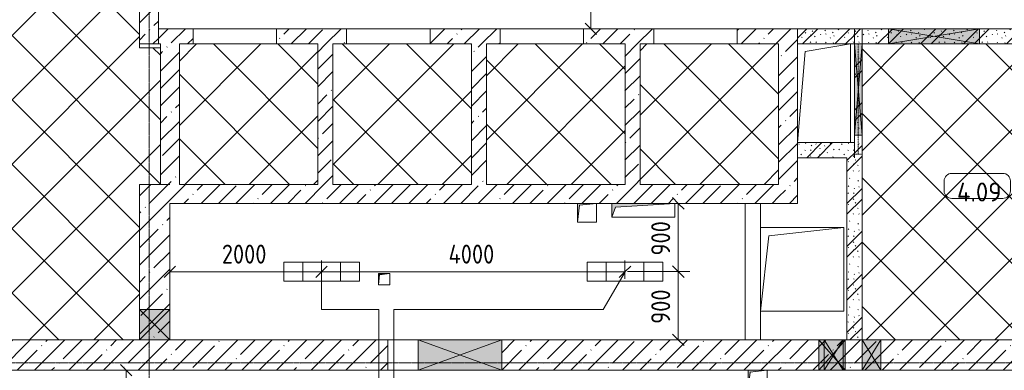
# Model space of a CAD drawing. Header units: millimetres. Extents: x -32229 to 170644, y -13689 to 125138.
# Tile 88 of 208: x -15170 to -2189, y 75350 to 79970. Entities that reach past the tile are written whole.
import ezdxf

# ---------------------------------------------------------------- set-up
doc = ezdxf.new("R2010")
doc.units = ezdxf.units.MM
doc.linetypes.add('3_ Штрих_ 1 х 1 мм', pattern=[2, 1, -1])
doc.linetypes.add('ADSK_Линия сетки', pattern=[25, 20, -2.5, 0, -2.5])
for name, color, linetype, lineweight in [('A-ANNO-DIMS', 7, 'Continuous', 9), ('A-ANNO-DIMS-200', 7, 'Continuous', 9), ('A-ANNO-NOTE', 7, 'Continuous', 18), ('A-AREA-IDEN', 7, 'Continuous', 9), ('A-DETL-GENF', 7, 'Continuous', 18), ('A-DOOR', 7, 'Continuous', 18), ('A-DOOR-OPNG', 7, 'Continuous', 18), ('A-FLOR', 7, 'Continuous', 18), ('A-GLAZ', 7, 'Continuous', 18), ('A-WALL', 7, 'Continuous', 18), ('A-WALL-PATT', 7, 'Continuous', 40), ('I-WALL', 7, 'Continuous', 18), ('M-EQPM', 7, 'Continuous', 18), ('S-BEAM', 7, 'Continuous', 18), ('S-GRID', 7, 'Continuous', 9)]:
    doc.layers.add(name, color=color, linetype=linetype, lineweight=lineweight)
doc.layers.add('A-DETL', color=7, linetype='Continuous', lineweight=9, true_color=0x00a600)
doc.styles.add('GOST Common_5', font='GOST_Common.ttf', dxfattribs={"height": 250})
doc.styles.add('GOST Common_6', font='GOST_Common.ttf', dxfattribs={"width": 0.9, "height": 250})
doc.dimstyles.new('ГОСТ_2_5_мм2_1', dxfattribs={"dimscale": 304.8, "dimtxt": 251.428749, "dimasz": 0.492126, "dimexe": 0.492126, "dimexo": 0.656168, "dimgap": 0.098425, "dimtad": 1, "dimdec": 0, "dimdsep": 46, "dimtxsty": 'GOST Common_6', "dimblk1": 'OBLIQUE', "dimblk2": 'OBLIQUE', "dimsah": 1, "dimcen": 0.09, "dimazin": 2, "dimtfac": 1, "dimtdec": 4, "dimtix": 1, "dimtmove": 0, "dimatfit": 3, "dimfxl": 1, "dimtvp": 1, "dimtolj": 1, "dimtzin": 0, "dimarcsym": 2})
pattern_1 = [(45, (0, 0), (-228.0985, 228.0985), []), (45, (228.1, 0), (-228.0985, 228.0985), [403.225, -80.645, 6.706, -73.939])]
pattern_2 = [(135, (300.56, 377.28), (-565.6854, 6e-14), [10, -790]), (135, (349.8, 474.73), (-565.6854, 6e-14), [10, -790]), (135, (423.93, 473.06), (-565.6854, 6e-14), [10, -790]), (135, (229.92, 447.9), (-565.6854, 6e-14), [10, -790]), (135, (155.08, 447.9), (-565.6854, 6e-14), [10, -790]), (135, (114.9, 369.03), (-565.6854, 6e-14), [10, -790]), (135, (132.43, 285.8), (-565.6854, 6e-14), [10, -790]), (135, (214.66, 322), (-565.6854, 6e-14), [10, -790]), (135, (198.16, 261.88), (-565.6854, 6e-14), [10, -790]), (135, (45.2, 272.9), (-565.6854, 6e-14), [10, -790]), (135, (42.32, 336.16), (-565.6854, 6e-14), [10, -790]), (135, (92.26, 192.24), (-565.6854, 6e-14), [10, -790]), (135, (7.07, 149.2), (-565.6854, 6e-14), [10, -790]), (135, (80.6, 95.1), (-565.6854, 6e-14), [10, -790]), (135, (79.53, 36.94), (-565.6854, 6e-14), [10, -790]), (135, (153.87, 74.56), (-565.6854, 6e-14), [10, -790]), (135, (228.35, 124.8), (-565.6854, 6e-14), [10, -790]), (135, (279.75, 180.4), (-565.6854, 6e-14), [10, -790]), (135, (282.9, 31.63), (-565.6854, 6e-14), [10, -790]), (135, (377.38, 53.45), (-565.6854, 6e-14), [10, -790]), (135, (352.28, 102.7), (-565.6854, 6e-14), [10, -790]), (135, (354.05, 0), (-565.6854, 6e-14), [10, -790]), (135, (553.23, 16.45), (-565.6854, 6e-14), [10, -790]), (135, (542.38, 63.45), (-565.6854, 6e-14), [10, -790]), (135, (536.58, 239.3), (-565.6854, 6e-14), [10, -790]), (135, (475.85, 203.9), (-565.6854, 6e-14), [10, -790]), (135, (475.85, 316.54), (-565.6854, 6e-14), [10, -790]), (135, (520.8, 408.7), (-565.6854, 6e-14), [10, -790]), (135, (551.1, 470.8), (-565.6854, 6e-14), [10, -790]), (135, (235.25, 537.93), (-565.6854, 6e-14), [10, -790]), (135, (407.25, 547.65), (-565.6854, 6e-14), [10, -790]), (135, (94.5, 558.6), (-565.6854, 6e-14), [10, -790]), (135, (46.4, 532.3), (-565.6854, 6e-14), [10, -790]), (135, (85.56, 465.04), (-565.6854, 6e-14), [10, -790]), (135, (355.53, 181.14), (-565.6854, 6e-14), [10, -790]), (135, (362.23, 243.6), (-565.6854, 6e-14), [10, -790]), (135, (413.45, 344.1), (-565.6854, 6e-14), [10, -790]), (135, (286.3, 273.25), (-565.6854, 6e-14), [10, -790]), (135, (423.02, 263.72), (-565.6854, 6e-14), [10, -790]), (135, (162.94, 190.2), (-565.6854, 6e-14), [10, -790]), (135, (470.25, 120.93), (-565.6854, 6e-14), [10, -790]), (135, (484.48, 9.78), (-565.6854, 6e-14), [10, -790]), (45, (0, 212.13), (-565.6854, 0), []), (45, (212.13, 0), (-565.6854, 0), []), (45, (353.55, 0), (-565.6854, 0), []), (45, (0, 353.55), (-565.6854, 0), [])]
pattern_3 = [(45, (0, 0), (-424.264, 424.264), []), (135, (0, 0), (-424.264, -424.264), [])]

# ---------------------------------------------------------------- blocks, each defined once
blk = doc.blocks.new('КР-Проем - Настраиваемый-4829916--01 ЭО')
at = {"layer": 'A-DOOR-OPNG', "color": 253, "lineweight": 13, "true_color": 0xaaaaaa}
blk.add_line((-550, -100), (550, -100), dxfattribs=at)
blk = doc.blocks.new('КР-Проем - Настраиваемый-2813970--01 ЭО')
at = {"layer": 'A-DOOR-OPNG', "color": 253, "lineweight": 13, "true_color": 0xaaaaaa}
for p, q in [((-750, 200), (-350, 200)), ((-350, 200), (750, 200)), ((-750, -200), (-350, -200)), ((-350, -200), (750, -200))]:
    blk.add_line(p, q, dxfattribs=at)
blk = doc.blocks.new('АР_Отверстие прямоугольное - ОВВ-3749114--01 ЭО')
at = {"layer": 'A-GLAZ', "lineweight": 13, "true_color": 0xf0f0f0}
blk.add_hatch(color=7, dxfattribs=at).paths.add_polyline_path([(675, 200), (-425, 200), (-425, -200), (675, -200)])
at = {"layer": 'A-GLAZ', "color": 253, "lineweight": 5, "true_color": 0xaaaaaa}
for p, q in [((675, 200), (-425, -200)), ((-425, 200), (675, -200))]:
    blk.add_line(p, q, dxfattribs=at)
at = {"layer": 'A-GLAZ', "color": 253, "lineweight": 13, "true_color": 0xaaaaaa}
for p, q in [((675, 200), (-425, 200)), ((-425, 200), (-425, -200)), ((-425, 200), (-425, -200)), ((675, -200), (675, 200)), ((675, 200), (675, -200)), ((-425, -200), (675, -200))]:
    blk.add_line(p, q, dxfattribs=at)
blk = doc.blocks.new('АР_Канал вертикальный прямоугольный - ОВ-6392402--01 ЭО')
at = {"layer": 'M-EQPM', "color": 253, "lineweight": 13, "true_color": 0xaaaaaa}
for p, q in [((350, 650), (-350, 650)), ((-350, 650), (-350, -650)), ((-350, -650), (-350, 650)), ((-350, 650), (350, 650)), ((-250, 550), (350, 650)), ((350, -650), (350, 650)), ((350, 650), (350, -650)), ((-350, -650), (-250, 550)), ((-350, -650), (350, -650)), ((350, -650), (-350, -650))]:
    blk.add_line(p, q, dxfattribs=at)
blk = doc.blocks.new('АР_Канал вертикальный прямоугольный - ОВ-6392405--01 ЭО')
at = {"layer": 'M-EQPM', "color": 253, "lineweight": 13, "true_color": 0xaaaaaa}
for p, q in [((550, 550), (-550, 550)), ((-550, 550), (-550, -550)), ((-550, -550), (-550, 550)), ((-550, 550), (550, 550)), ((-440, 440), (550, 550)), ((550, -550), (550, 550)), ((550, 550), (550, -550)), ((-550, -550), (-440, 440)), ((-550, -550), (550, -550)), ((550, -550), (-550, -550))]:
    blk.add_line(p, q, dxfattribs=at)
blk = doc.blocks.new('АР_Отверстие прямоугольное - ОВВ-3391161--01 ЭО')
at = {"layer": 'A-GLAZ', "lineweight": 13, "true_color": 0xf0f0f0}
blk.add_hatch(color=7, dxfattribs=at).paths.add_polyline_path([(-475, 100), (-475, -100), (725, -100), (725, 100), (511, 100)])
at = {"layer": 'A-GLAZ', "color": 253, "lineweight": 5, "true_color": 0xaaaaaa}
for p, q in [((725, 100), (-475, -100)), ((-475, 100), (725, -100))]:
    blk.add_line(p, q, dxfattribs=at)
at = {"layer": 'A-GLAZ', "color": 253, "lineweight": 13, "true_color": 0xaaaaaa}
for p, q in [((-475, 100), (-475, -100)), ((-475, 100), (-475, -100)), ((725, -100), (725, 100)), ((725, 100), (725, -100)), ((-475, -100), (725, -100))]:
    blk.add_line(p, q, dxfattribs=at)
blk = doc.blocks.new('АР_Отверстие прямоугольное - ОВВ-5728292--01 ЭО')
at = {"layer": 'A-GLAZ', "lineweight": 13, "true_color": 0xf0f0f0}
blk.add_hatch(color=7, dxfattribs=at).paths.add_polyline_path([(725, 50), (-475, 50), (-475, -50), (725, -50)])
at = {"layer": 'A-GLAZ', "color": 253, "lineweight": 5, "true_color": 0xaaaaaa}
for p, q in [((725, 50), (-475, -50)), ((-475, 50), (725, -50))]:
    blk.add_line(p, q, dxfattribs=at)
at = {"layer": 'A-GLAZ', "color": 253, "lineweight": 13, "true_color": 0xaaaaaa}
for p, q in [((-475, 50), (-475, -50)), ((-475, 50), (-475, -50)), ((725, -50), (725, 50)), ((725, 50), (725, -50)), ((-475, -50), (725, -50))]:
    blk.add_line(p, q, dxfattribs=at)
blk = doc.blocks.new('АР_Отверстие прямоугольное - ОВВ-4038765--01 ЭО')
at = {"layer": 'A-GLAZ', "lineweight": 13, "true_color": 0xf0f0f0}
blk.add_hatch(color=7, dxfattribs=at).paths.add_polyline_path([(270, -200), (300, -200), (300, 200), (-50, 200), (-50, -200), (20, -200)])
at = {"layer": 'A-GLAZ', "color": 253, "lineweight": 5, "true_color": 0xaaaaaa}
for p, q in [((-50, 200), (20, 120)), ((270, 166), (20, -120)), ((300, 200), (270, 166)), ((20, 120), (270, -166)), ((20, -120), (-50, -200)), ((270, -166), (300, -200))]:
    blk.add_line(p, q, dxfattribs=at)
at = {"layer": 'A-GLAZ', "color": 253, "lineweight": 13, "true_color": 0xaaaaaa}
for p, q in [((20, 200), (-50, 200)), ((-50, 200), (-50, -200)), ((-50, 200), (-50, -200)), ((270, 200), (20, 200)), ((300, 200), (270, 200)), ((300, -200), (300, 200)), ((300, 200), (300, -200)), ((-50, -200), (20, -200)), ((20, -200), (270, -200)), ((270, -200), (300, -200))]:
    blk.add_line(p, q, dxfattribs=at)
blk = doc.blocks.new('АР_Отверстие прямоугольное - ВК-4517369--01 ЭО')
at = {"layer": 'A-GLAZ', "lineweight": 13, "true_color": 0xf0f0f0}
blk.add_hatch(color=7, dxfattribs=at).paths.add_polyline_path([(250, -200), (250, 200), (0, 200), (0, -200)])
at = {"layer": 'A-GLAZ', "color": 253, "lineweight": 5, "true_color": 0xaaaaaa}
for p, q in [((250, 200), (0, -200)), ((0, 200), (250, -200))]:
    blk.add_line(p, q, dxfattribs=at)
at = {"layer": 'A-GLAZ', "color": 253, "lineweight": 13, "true_color": 0xaaaaaa}
for p, q in [((250, 200), (0, 200)), ((0, 200), (0, -200)), ((0, 200), (0, -200)), ((250, -200), (250, 200)), ((250, 200), (250, -200)), ((0, -200), (250, -200))]:
    blk.add_line(p, q, dxfattribs=at)
blk = doc.blocks.new('АР_Отверстие прямоугольное - ОВВ-4753735--01 ЭО')
at = {"layer": 'A-GLAZ', "lineweight": 13, "true_color": 0xf0f0f0}
blk.add_hatch(color=7, dxfattribs=at).paths.add_polyline_path([(250, -200), (250, 200), (0, 200), (0, -200)])
at = {"layer": 'A-GLAZ', "color": 253, "lineweight": 5, "true_color": 0xaaaaaa}
for p, q in [((250, 200), (0, -200)), ((0, 200), (250, -200))]:
    blk.add_line(p, q, dxfattribs=at)
at = {"layer": 'A-GLAZ', "color": 253, "lineweight": 13, "true_color": 0xaaaaaa}
for p, q in [((0, 200), (0, -200)), ((0, 200), (0, -200)), ((250, -200), (250, 200)), ((250, 200), (250, -200)), ((0, -200), (250, -200))]:
    blk.add_line(p, q, dxfattribs=at)
blk = doc.blocks.new('АР_Перемычка - 100_Уx1_75x5__Оп_0_125x80x5_-250-6145448--01 ЭО')
at = {"layer": 'S-BEAM', "color": 9, "linetype": '3_ Штрих_ 1 х 1 мм', "lineweight": 15, "true_color": 0xc4c4c4}
for p, q in [((-600, 50), (-600, -50)), ((850, 50), (850, -50)), ((-600, 0), (850, 0))]:
    blk.add_line(p, q, dxfattribs=at)
blk = doc.blocks.new('АР_Канал вертикальный прямоугольный - ВК-6260049--01 ЭО')
at = {"layer": 'M-EQPM', "lineweight": 13, "true_color": 0xe2e2e2}
blk.add_hatch(color=254, dxfattribs=at).paths.add_polyline_path([(-125, -125), (-100, 100), (125, 125), (-125, 125)])
at = {"layer": 'M-EQPM', "color": 253, "lineweight": 13, "true_color": 0xaaaaaa}
for p, q in [((125, 125), (-125, 125)), ((-125, 125), (-125, -125)), ((125, 125), (-125, 125)), ((-125, 125), (-125, -125)), ((-125, -125), (-125, 125)), ((-125, 125), (125, 125)), ((-125, -125), (-100, 100)), ((-125, -125), (-100, 100)), ((-100, 100), (125, 125)), ((-100, 100), (125, 125)), ((125, -125), (125, 125)), ((125, 125), (125, -125)), ((-125, -125), (125, -125)), ((125, -125), (-125, -125))]:
    blk.add_line(p, q, dxfattribs=at)
blk = doc.blocks.new('АР_Канал вертикальный прямоугольный - ОВО-6260181--01 ЭО')
at = {"layer": 'M-EQPM', "lineweight": 13, "true_color": 0xe2e2e2}
blk.add_hatch(color=254, dxfattribs=at).paths.add_polyline_path([(-415, -90), (-364.5, 39.5), (415, 90), (-415, 90)])
at = {"layer": 'M-EQPM', "color": 253, "lineweight": 13, "true_color": 0xaaaaaa}
for p, q in [((415, 90), (-415, 90)), ((-415, 90), (-415, -90)), ((415, 90), (-415, 90)), ((-415, 90), (-415, -90)), ((-415, -90), (-415, 90)), ((-415, 90), (415, 90)), ((-415, -90), (-364.5, 39.5)), ((-415, -90), (-364.5, 39.5)), ((-364.5, 39.5), (415, 90)), ((-364.5, 39.5), (415, 90)), ((415, -90), (415, 90)), ((415, 90), (415, -90)), ((-415, -90), (415, -90)), ((415, -90), (-415, -90))]:
    blk.add_line(p, q, dxfattribs=at)
blk = doc.blocks.new('АР_Канал вертикальный прямоугольный - ВК-6384572--01 ЭО')
at = {"layer": 'M-EQPM', "lineweight": 13, "true_color": 0xe2e2e2}
blk.add_hatch(color=254, dxfattribs=at).paths.add_polyline_path([(-75, -75), (-60, 60), (75, 75), (-75, 75)])
at = {"layer": 'M-EQPM', "color": 253, "lineweight": 13, "true_color": 0xaaaaaa}
for p, q in [((75, 75), (-75, 75)), ((-75, 75), (-75, -75)), ((75, 75), (-75, 75)), ((-75, 75), (-75, -75)), ((-75, -75), (-75, 75)), ((-75, 75), (75, 75)), ((-75, -75), (-60, 60)), ((-75, -75), (-60, 60)), ((-60, 60), (75, 75)), ((-60, 60), (75, 75)), ((75, -75), (75, 75)), ((75, 75), (75, -75)), ((-75, -75), (75, -75)), ((75, -75), (-75, -75))]:
    blk.add_line(p, q, dxfattribs=at)
blk = doc.blocks.new('АР_Отверстие прямоугольное - ВК-3917327--01 ЭО')
at = {"layer": 'A-GLAZ', "lineweight": 13, "true_color": 0xf0f0f0}
blk.add_hatch(color=7, dxfattribs=at).paths.add_polyline_path([(325, -142), (325, 200), (-75, 200), (-75, -200), (325, -200)])
at = {"layer": 'A-GLAZ', "color": 253, "lineweight": 5, "true_color": 0xaaaaaa}
for p, q in [((325, 200), (-75, -200)), ((-75, 200), (325, -200))]:
    blk.add_line(p, q, dxfattribs=at)
at = {"layer": 'A-GLAZ', "color": 253, "lineweight": 13, "true_color": 0xaaaaaa}
for p, q in [((325, 200), (-75, 200)), ((-75, 200), (-75, -200)), ((-75, 200), (-75, -200)), ((325, -200), (325, 200)), ((325, 200), (325, -200))]:
    blk.add_line(p, q, dxfattribs=at)
blk = doc.blocks.new('Наметкина 10_РД_АР_П_rvt-1--01 ЭО')
at = {"layer": 'A-WALL-PATT', "lineweight": 5, "true_color": 0xaaaaaa}
h = blk.add_hatch(dxfattribs=at)
h.set_pattern_fill('FP_1', color=253, style=0, pattern_type=2)
h.set_pattern_definition(pattern_1)
h.paths.add_polyline_path([(-13590, 79650), (-13340, 79650), (-13340, 82700), (-13590, 82700), (-13590, 80700)])
h = blk.add_hatch(dxfattribs=at)
h.set_pattern_fill('FP_1', color=253, style=0, pattern_type=2)
h.set_pattern_definition(pattern_1)
h.paths.add_polyline_path([(-6810, 79650), (-6810, 79850), (-7735, 79850), (-7735, 79650), (-6990, 79650)])
h.paths.add_polyline_path([(-5710, 79650), (-4915, 79650), (-4915, 79850), (-5710, 79850)])
h.paths.add_polyline_path([(-11785, 79650), (-10860, 79650), (-10860, 79850), (-11785, 79850)])
h.paths.add_polyline_path([(-12885, 79650), (-12885, 79850), (-13340, 79850), (-13340, 79650), (-13065, 79650)])
h.paths.add_polyline_path([(-9760, 79650), (-8835, 79650), (-8835, 79850), (-9760, 79850)])
h = blk.add_hatch(dxfattribs=at)
h.set_pattern_fill('FP_6', color=253, style=0, pattern_type=2)
h.set_pattern_definition(pattern_2)
h.paths.add_polyline_path([(-765, 79650), (-315, 79650), (-315, 79850), (-4065, 79850), (-4065, 79650), (-965, 79650)])
h.paths.add_polyline_path([(-4165, 79650), (-4165, 79850), (-4915, 79850), (-4915, 79650), (-4215, 79650)])
h = blk.add_hatch(dxfattribs=at)
h.set_pattern_fill('FP_6', color=253, style=0, pattern_type=2)
h.set_pattern_definition(pattern_2)
h.paths.add_polyline_path([(-4065, 78150), (-4065, 79850), (-4165, 79850), (-4165, 78150)])
h = blk.add_hatch(dxfattribs=at)
h.set_pattern_fill('FP_1', color=253, style=0, pattern_type=2)
h.set_pattern_definition(pattern_1)
h.paths.add_polyline_path([(-13190, 77800), (-13065, 77800), (-13065, 79650), (-13315, 79650), (-13315, 77800)])
h = blk.add_hatch(dxfattribs=at)
h.set_pattern_fill('FP_1', color=253, style=0, pattern_type=2)
h.set_pattern_definition(pattern_1)
h.paths.add_polyline_path([(-11040, 77800), (-11040, 79650), (-11240, 79650), (-11240, 77800)])
h = blk.add_hatch(dxfattribs=at)
h.set_pattern_fill('FP_1', color=253, style=0, pattern_type=2)
h.set_pattern_definition(pattern_1)
h.paths.add_polyline_path([(-9015, 77800), (-9015, 79650), (-9215, 79650), (-9215, 77800)])
h = blk.add_hatch(dxfattribs=at)
h.set_pattern_fill('FP_1', color=253, style=0, pattern_type=2)
h.set_pattern_definition(pattern_1)
h.paths.add_polyline_path([(-6990, 77800), (-6990, 79650), (-7190, 79650), (-7190, 77800)])
h = blk.add_hatch(dxfattribs=at)
h.set_pattern_fill('FP_1', color=253, style=0, pattern_type=2)
h.set_pattern_definition(pattern_1)
h.paths.add_polyline_path([(-5165, 77550), (-4915, 77550), (-4915, 79650), (-5165, 79650), (-5165, 77800)])
h = blk.add_hatch(dxfattribs=at)
h.set_pattern_fill('FP_6', color=253, style=0, pattern_type=2)
h.set_pattern_definition(pattern_2)
h.paths.add_polyline_path([(-4265, 78150), (-4165, 78150), (-4165, 78350), (-4915, 78350), (-4915, 78150)])
h = blk.add_hatch(dxfattribs=at)
h.set_pattern_fill('FP_6', color=253, style=0, pattern_type=2)
h.set_pattern_definition(pattern_2)
h.paths.add_polyline_path([(-4265, 75750), (-4065, 75750), (-4065, 78150), (-4265, 78150), (-4265, 77871)])
h = blk.add_hatch(dxfattribs=at)
h.set_pattern_fill('FP_1', color=253, style=0, pattern_type=2)
h.set_pattern_definition(pattern_1)
h.paths.add_polyline_path([(-13590, 75750), (-13190, 75750), (-13190, 77800), (-13590, 77800), (-13590, 76150)])
h = blk.add_hatch(dxfattribs=at)
h.set_pattern_fill('FP_1', color=253, style=0, pattern_type=2)
h.set_pattern_definition(pattern_1)
h.paths.add_polyline_path([(-5165, 77550), (-5165, 77800), (-13190, 77800), (-13190, 77550), (-6535, 77550)])
h = blk.add_hatch(dxfattribs=at)
h.set_pattern_fill('FP_1', color=253, style=0, pattern_type=2)
h.set_pattern_definition(pattern_1)
h.paths.add_polyline_path([(-13590, 75350), (-13190, 75350), (-13190, 75750), (-21265, 75750), (-21265, 75350), (-15538, 75350)])
h = blk.add_hatch(dxfattribs=at)
h.set_pattern_fill('FP_1', color=253, style=0, pattern_type=2)
h.set_pattern_definition(pattern_1)
h.paths.add_polyline_path([(-13190, 75350), (-10315, 75350), (-10315, 75750), (-13190, 75750)])
h = blk.add_hatch(dxfattribs=at)
h.set_pattern_fill('FP_1', color=253, style=0, pattern_type=2)
h.set_pattern_definition(pattern_1)
h.paths.add_polyline_path([(4524, 75350), (5035, 75350), (5035, 75750), (-8815, 75750), (-8815, 75350), (2665, 75350)])
at = {"layer": 'A-FLOR', "color": 253, "lineweight": 13, "true_color": 0xaaaaaa}
for p, q in [((-12885, 79850), (-11785, 79850)), ((-10860, 79850), (-9760, 79850)), ((-8835, 79850), (-7735, 79850)), ((-6810, 79850), (-5710, 79850)), ((-8815, 75350), (-8815, 75750))]:
    blk.add_line(p, q, dxfattribs=at)
at = {"layer": 'A-WALL', "color": 253, "lineweight": 13, "true_color": 0xaaaaaa}
for p, q in [((-13340, 79650), (-13340, 82700)), ((-12885, 79850), (-13340, 79850)), ((-13340, 79850), (-13340, 79650)), ((-12885, 79650), (-12885, 79850)), ((-10860, 79850), (-11785, 79850)), ((-11785, 79850), (-11785, 79650)), ((-10860, 79650), (-10860, 79850)), ((-8835, 79850), (-9760, 79850)), ((-9760, 79850), (-9760, 79650)), ((-8835, 79650), (-8835, 79850)), ((-6810, 79850), (-7735, 79850)), ((-7735, 79850), (-7735, 79650)), ((-6810, 79650), (-6810, 79850)), ((-4915, 79850), (-5710, 79850)), ((-5710, 79850), (-5710, 79650)), ((-4915, 79650), (-4915, 79850)), ((-13590, 79650), (-13340, 79650)), ((-13340, 79650), (-13315, 79650)), ((-13315, 79650), (-13315, 79600)), ((-4915, 77550), (-4915, 78350)), ((-13590, 77800), (-13590, 76150)), ((-13315, 77800), (-13190, 77800)), ((-13190, 77800), (-13315, 77800)), ((-13190, 76150), (-13190, 77550)), ((-13190, 77550), (-7815, 77550)), ((-7565, 77550), (-7365, 77550)), ((-6535, 77550), (-5165, 77550)), ((-5165, 77550), (-4915, 77550)), ((-13590, 76150), (-13590, 75750)), ((-13190, 75750), (-13190, 76150)), ((-10315, 75750), (-13190, 75750)), ((-10315, 75350), (-10315, 75750)), ((-4635, 75750), (-8815, 75750)), ((-8815, 75750), (-8815, 75350)), ((-4565, 75750), (-4635, 75750)), ((-4315, 75750), (-4565, 75750)), ((-4285, 75750), (-4315, 75750)), ((-4065, 75750), (-4285, 75750)), ((-3815, 75750), (-4065, 75750)), ((-965, 75750), (-3815, 75750)), ((-15565, 75350), (-13190, 75350)), ((-13190, 75350), (-10315, 75350)), ((-8815, 75350), (-5565, 75350)), ((-5565, 75350), (-5315, 75350)), ((-5315, 75350), (-4635, 75350)), ((-4635, 75350), (-4565, 75350)), ((-4565, 75350), (-4315, 75350)), ((-4315, 75350), (-4285, 75350)), ((-4285, 75350), (-4065, 75350)), ((-4065, 75350), (-3815, 75350)), ((-3815, 75350), (-1365, 75350))]:
    blk.add_line(p, q, dxfattribs=at)
at = {"layer": 'A-WALL', "color": 253, "lineweight": 15, "true_color": 0xaaaaaa}
for p, q in [((-4165, 79850), (-4165, 79650)), ((-4065, 79850), (-4065, 79650)), ((-4165, 78350), (-4165, 78150))]:
    blk.add_line(p, q, dxfattribs=at)
at = {"layer": 'I-WALL', "color": 253, "lineweight": 13, "true_color": 0xaaaaaa}
for p, q in [((-4165, 79850), (-4915, 79850)), ((-4915, 79850), (-4915, 79650)), ((-4065, 79850), (-4165, 79850)), ((-3715, 79850), (-4065, 79850)), ((-2515, 79850), (-3715, 79850)), ((-765, 79850), (-2515, 79850)), ((-4215, 79650), (-4165, 79650)), ((-4165, 79650), (-4165, 78450)), ((-4065, 79650), (-3715, 79650)), ((-4065, 78450), (-4065, 79650)), ((-3715, 79650), (-2515, 79650)), ((-2515, 79650), (-965, 79650)), ((-4165, 78450), (-4165, 78350)), ((-4065, 78350), (-4065, 78450)), ((-4915, 78350), (-4915, 78150)), ((-4165, 78350), (-4215, 78350)), ((-4915, 78150), (-4265, 78150)), ((-4265, 78150), (-4265, 75750)), ((-5605, 75750), (-5605, 77550)), ((-5405, 77550), (-5405, 77230)), ((-5405, 76130), (-5405, 75750)), ((-4265, 75750), (-4065, 75750))]:
    blk.add_line(p, q, dxfattribs=at)
at = {"layer": 'A-DOOR', "color": 253, "lineweight": 13, "true_color": 0xaaaaaa, "rotation": 180}
for p in [(-12335, 79750), (-10310, 79750), (-8285, 79750), (-6260, 79750)]:
    blk.add_blockref('КР-Проем - Настраиваемый-4829916--01 ЭО', p, dxfattribs=at)
at = {"layer": 'A-DOOR', "color": 253, "lineweight": 13, "true_color": 0xaaaaaa}
blk.add_blockref('КР-Проем - Настраиваемый-2813970--01 ЭО', (-9565, 75550), dxfattribs=at)
at = {"layer": 'A-GLAZ', "color": 253, "lineweight": 13, "true_color": 0xaaaaaa}
for name, p, rotation in [('АР_Отверстие прямоугольное - ОВВ-3391161--01 ЭО', (-2990, 79750), 180), ('АР_Отверстие прямоугольное - ОВВ-5728292--01 ЭО', (-4115, 79175), 269.9999999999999), ('АР_Отверстие прямоугольное - ВК-3917327--01 ЭО', (-13390, 76075), 269.9999999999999), ('АР_Отверстие прямоугольное - ОВВ-3749114--01 ЭО', (-9240, 75550), 180)]:
    blk.add_blockref(name, p, dxfattribs=dict(at, rotation=rotation))
for name, p in [('АР_Отверстие прямоугольное - ОВВ-4038765--01 ЭО', (-4585, 75550)), ('АР_Отверстие прямоугольное - ВК-4517369--01 ЭО', (-4565, 75550)), ('АР_Отверстие прямоугольное - ОВВ-4753735--01 ЭО', (-4065, 75550))]:
    blk.add_blockref(name, p, dxfattribs=at)
at = {"layer": 'M-EQPM', "color": 253, "lineweight": 13, "true_color": 0xaaaaaa}
for name, p in [('АР_Канал вертикальный прямоугольный - ОВ-6392402--01 ЭО', (-4565, 79000)), ('АР_Канал вертикальный прямоугольный - ВК-6260049--01 ЭО', (-7690, 77425)), ('АР_Канал вертикальный прямоугольный - ОВО-6260181--01 ЭО', (-6950, 77460)), ('АР_Канал вертикальный прямоугольный - ОВ-6392405--01 ЭО', (-4855, 76680)), ('АР_Канал вертикальный прямоугольный - ВК-6384572--01 ЭО', (-10365, 76550)), ('АР_Канал вертикальный прямоугольный - ВК-6260049--01 ЭО', (-5440, 75225))]:
    blk.add_blockref(name, p, dxfattribs=at)
at = {"layer": 'S-BEAM', "color": 253, "lineweight": 13, "true_color": 0xaaaaaa, "rotation": 269.9999999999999}
blk.add_blockref('АР_Перемычка - 100_Уx1_75x5__Оп_0_125x80x5_-250-6145448--01 ЭО', (-4115, 79050), dxfattribs=at)
blk = doc.blocks.new('Марка помещения 2 - Марка помещения 2-1605974--01 ЭО')
at = {"layer": 'A-AREA-IDEN', "color": 253, "true_color": 0xaaaaaa}
for p, q in [((-1.797, 0.841), (1.569, 0.841)), ((-2.297, -0.309), (-2.297, 0.341)), ((2.069, 0.341), (2.069, -0.309)), ((1.569, -0.809), (-1.797, -0.809))]:
    blk.add_line(p, q, dxfattribs=at)
for centre, start, end in [((-1.797, 0.341), 90, 180), ((1.569, 0.341), 0, 90), ((-1.797, -0.309), 180, 270), ((1.569, -0.309), 270, 360)]:
    blk.add_arc(centre, 0.5, start, end, dxfattribs=at)
blk = doc.blocks.new('DIMBLOCK272--01 ЭО')
at = {"layer": 'A-ANNO-DIMS-200'}
for p, q in [((-13766, 75350), (-13841, 75425)), ((-13672, 75350), (-13916, 75350)), ((-13766, 74550), (-13766, 75350)), ((-13766, 75350), (-13691, 75275)), ((-13766, 75350), (-13672, 75350)), ((-13672, 74550), (-13916, 74550)), ((-13766, 74550), (-13841, 74625)), ((-13766, 74550), (-13691, 74475)), ((-13766, 74550), (-13672, 74550))]:
    blk.add_line(p, q, dxfattribs=at)
at = {"layer": 'A-ANNO-DIMS-200', "color": 0, "insert": (-14123, 74714), "char_height": 250, "width": 567.63, "attachment_point": 1, "rotation": 90, "line_spacing_factor": 1.022761, "style": 'GOST Common_6'}
blk.add_mtext('800', dxfattribs=at)
blk = doc.blocks.new('_Oblique')
at = {"color": 0, "linetype": 'ByBlock', "lineweight": -2}
blk.add_line((-0.5, -0.5), (0.5, 0.5), dxfattribs=at)
blk = doc.blocks.new('DIMBLOCK274--01 ЭО')
at = {"layer": 'A-ANNO-DIMS-200'}
for p, q in [((-13190, 76556), (-13190, 76799)), ((-13190, 76649), (-13115, 76724)), ((-11190, 76556), (-11190, 76799)), ((-11190, 76649), (-11115, 76724)), ((-13190, 76649), (-13265, 76574)), ((-13190, 76649), (-11190, 76649)), ((-13190, 76649), (-13190, 76556)), ((-11190, 76649), (-11265, 76574)), ((-11190, 76649), (-11190, 76556))]:
    blk.add_line(p, q, dxfattribs=at)
at = {"layer": 'A-ANNO-DIMS-200', "color": 0, "insert": (-12505, 77006), "char_height": 250, "width": 756.84, "attachment_point": 1, "line_spacing_factor": 1.022761, "style": 'GOST Common_6'}
blk.add_mtext('2000', dxfattribs=at)
blk = doc.blocks.new('DIMBLOCK275--01 ЭО')
at = {"layer": 'A-ANNO-DIMS-200'}
for p, q in [((-11190, 76556), (-11190, 76799)), ((-11190, 76649), (-11115, 76724)), ((-7190, 76556), (-7190, 76799)), ((-7190, 76649), (-7115, 76724)), ((-11190, 76649), (-11265, 76574)), ((-11190, 76649), (-7190, 76649)), ((-11190, 76649), (-11190, 76556)), ((-7190, 76649), (-7265, 76574)), ((-7190, 76649), (-7190, 76556))]:
    blk.add_line(p, q, dxfattribs=at)
at = {"layer": 'A-ANNO-DIMS-200', "color": 0, "insert": (-9516, 77006), "char_height": 250, "width": 782.41, "attachment_point": 1, "line_spacing_factor": 1.022761, "style": 'GOST Common_6'}
blk.add_mtext('4000', dxfattribs=at)
blk = doc.blocks.new('DIMBLOCK276--01 ЭО')
at = {"layer": 'A-ANNO-DIMS-200'}
for p, q in [((-6487, 76650), (-6562, 76725)), ((-7158, 76650), (-6337, 76650)), ((-6487, 76650), (-7158, 76650)), ((-6487, 75750), (-6487, 76650)), ((-6487, 76650), (-6412, 76575)), ((-6487, 75750), (-6562, 75825)), ((-6393, 75750), (-6637, 75750)), ((-6487, 75750), (-6412, 75675)), ((-6487, 75750), (-6393, 75750))]:
    blk.add_line(p, q, dxfattribs=at)
at = {"layer": 'A-ANNO-DIMS-200', "color": 0, "insert": (-6844, 75963), "char_height": 250, "width": 567.63, "attachment_point": 1, "rotation": 90, "line_spacing_factor": 1.022761, "style": 'GOST Common_6'}
blk.add_mtext('900', dxfattribs=at)
blk = doc.blocks.new('DIMBLOCK277--01 ЭО')
at = {"layer": 'A-ANNO-DIMS-200'}
for p, q in [((-6393, 77550), (-6637, 77550)), ((-6487, 77550), (-6562, 77625)), ((-6487, 76650), (-6487, 77550)), ((-6487, 77550), (-6412, 77475)), ((-6487, 77550), (-6393, 77550)), ((-6487, 76650), (-6562, 76725)), ((-7158, 76650), (-6337, 76650)), ((-6487, 76650), (-7158, 76650)), ((-6487, 76650), (-6412, 76575))]:
    blk.add_line(p, q, dxfattribs=at)
at = {"layer": 'A-ANNO-DIMS-200', "color": 0, "insert": (-6844, 76863), "char_height": 250, "width": 567.63, "attachment_point": 1, "rotation": 90, "line_spacing_factor": 1.022761, "style": 'GOST Common_6'}
blk.add_mtext('900', dxfattribs=at)
blk = doc.blocks.new('DIMBLOCK281--01 ЭО')
at = {"layer": 'A-ANNO-DIMS-200'}
for p, q in [((-7640, 81250), (-7715, 81325)), ((-7546, 81250), (-7790, 81250)), ((-7640, 79850), (-7640, 81250)), ((-7640, 81250), (-7565, 81175)), ((-7640, 81250), (-7546, 81250)), ((-7546, 79850), (-7790, 79850)), ((-7640, 79850), (-7715, 79925)), ((-7640, 79850), (-7565, 79775)), ((-7640, 79850), (-7546, 79850))]:
    blk.add_line(p, q, dxfattribs=at)
at = {"layer": 'A-ANNO-DIMS-200', "color": 0, "insert": (-7997, 80248), "char_height": 250, "width": 726.16, "attachment_point": 1, "rotation": 90, "line_spacing_factor": 1.022761, "style": 'GOST Common_6'}
blk.add_mtext('1400', dxfattribs=at)

msp = doc.modelspace()

# ---------------------------------------------------------------- hatches: boundary and pattern name
at = {"layer": 'A-DETL-GENF', "lineweight": 9, "true_color": 0xc0c0c0}
h = msp.add_hatch(dxfattribs=at)
h.set_pattern_fill('FP_16', color=9, style=0, pattern_type=2)
h.set_pattern_definition(pattern_3)
h.paths.add_polyline_path([(-13589.7, 75750), (-13589.7, 77800), (-13314.7, 77800), (-13314.7, 79600), (-13589.7, 79600), (-13589.7, 85700), (-13664.7, 85700), (-13664.7, 88100), (-13264.7, 88100), (-13264.7, 85950), (1335.3, 85950), (1335.3, 87450), (4910.3, 87450), (4910.3, 88100), (5110.3, 88100), (5110.3, 91750), (4910.3, 91750), (4910.3, 92850), (-789.7, 92850), (-789.7, 91750), (-1189.7, 91750), (-1189.7, 92850), (-7139.7, 92850), (-7139.7, 91750), (-7539.7, 91750), (-7539.7, 93950), (-13264.7, 93950), (-13264.7, 91750), (-13664.7, 91750), (-13664.7, 93950), (-21064.7, 93950), (-21064.7, 93350), (-21764.7, 93350), (-21764.7, 88800), (-19664.7, 88800), (-19664.7, 88400), (-21764.7, 88400), (-21764.7, 81100), (-19664.7, 81100), (-19664.7, 80700), (-21764.7, 80700), (-21764.7, 76150), (-21264.7, 76150), (-21264.7, 75750), (-15537.9, 75750)])
h = msp.add_hatch(dxfattribs=at)
h.set_pattern_fill('FP_16', color=9, style=0, pattern_type=2)
h.set_pattern_definition(pattern_3)
h.paths.add_polyline_path([(-11525.4, 77800), (-11239.7, 77800), (-11239.7, 79650), (-13064.7, 79650), (-13064.7, 77800)])
h = msp.add_hatch(dxfattribs=at)
h.set_pattern_fill('FP_16', color=9, style=0, pattern_type=2)
h.set_pattern_definition(pattern_3)
h.paths.add_polyline_path([(-11039.7, 77800), (-9214.7, 77800), (-9214.7, 79650), (-11039.7, 79650), (-11039.7, 77871.5)])
h = msp.add_hatch(dxfattribs=at)
h.set_pattern_fill('FP_16', color=9, style=0, pattern_type=2)
h.set_pattern_definition(pattern_3)
h.paths.add_polyline_path([(-9014.7, 77800), (-7189.7, 77800), (-7189.7, 79650), (-9014.7, 79650), (-9014.7, 77871.5)])
h = msp.add_hatch(dxfattribs=at)
h.set_pattern_fill('FP_16', color=9, style=0, pattern_type=2)
h.set_pattern_definition(pattern_3)
h.paths.add_polyline_path([(-6989.7, 77800), (-5164.7, 77800), (-5164.7, 79650), (-6989.7, 79650), (-6989.7, 77871.5)])
h = msp.add_hatch(dxfattribs=at)
h.set_pattern_fill('FP_16', color=9, style=0, pattern_type=2)
h.set_pattern_definition(pattern_3)
h.paths.add_polyline_path([(-964.7, 75750), (-964.7, 79650), (-4064.7, 79650), (-4064.7, 75750), (-3500.5, 75750)])

# ---------------------------------------------------------------- linework, layer by layer
at = {"layer": 'A-ANNO-NOTE', "color": 1, "lineweight": 9, "true_color": 0xff0000}
for p, q in [((-11689.6, 76775.8), (-10689.6, 76775.8)), ((-11689.6, 76523.2), (-11689.6, 76775.8)), ((-11439.6, 76523.2), (-11439.6, 76775.8)), ((-10939.6, 76775.8), (-10939.6, 76523.2)), ((-10689.6, 76775.8), (-10689.6, 76523.2)), ((-10689.6, 76523.2), (-11689.6, 76523.2))]:
    msp.add_line(p, q, dxfattribs=at)
at = {"layer": 'A-ANNO-NOTE', "color": 5, "lineweight": 9, "true_color": 0x0000ff}
for p, q in [((-7689.6, 76775.8), (-6689.6, 76775.8)), ((-7689.6, 76523.2), (-7689.6, 76775.8)), ((-7439.6, 76523.2), (-7439.6, 76775.8)), ((-6939.6, 76775.8), (-6939.6, 76523.2)), ((-6689.6, 76775.8), (-6689.6, 76523.2)), ((-6689.6, 76523.2), (-7689.6, 76523.2))]:
    msp.add_line(p, q, dxfattribs=at)
at = {"layer": 'A-DETL', "color": 8, "lineweight": 18, "true_color": 0x808080}
for p, q in [((-13589.7, 79600), (-13589.7, 85700)), ((-13314.7, 79600), (-13589.7, 79600)), ((-13314.7, 77800), (-13314.7, 79600)), ((-11239.7, 79650), (-13064.7, 79650)), ((-13064.7, 79650), (-13064.7, 77800)), ((-11239.7, 77800), (-11239.7, 79650)), ((-9214.7, 79650), (-11039.7, 79650)), ((-11039.7, 79650), (-11039.7, 77800)), ((-9214.7, 77800), (-9214.7, 79650)), ((-7189.7, 79650), (-9014.7, 79650)), ((-9014.7, 79650), (-9014.7, 77800)), ((-7189.7, 77800), (-7189.7, 79650)), ((-5164.7, 79650), (-6989.7, 79650)), ((-6989.7, 79650), (-6989.7, 77800)), ((-5164.7, 77800), (-5164.7, 79650)), ((-964.7, 79650), (-4064.7, 79650)), ((-4064.7, 79650), (-4064.7, 75750)), ((-13589.7, 75750), (-13589.7, 77800)), ((-13589.7, 77800), (-13314.7, 77800)), ((-13064.7, 77800), (-11239.7, 77800)), ((-11039.7, 77800), (-9214.7, 77800)), ((-9014.7, 77800), (-7189.7, 77800)), ((-6989.7, 77800), (-5164.7, 77800)), ((-21264.7, 75750), (-13589.7, 75750)), ((-4064.7, 75750), (-964.7, 75750))]:
    msp.add_line(p, q, dxfattribs=at)
at = {"layer": 'A-DETL', "color": 1, "true_color": 0xff0000}
for p, q in [((-11189.6, 76649.5), (-11189.6, 76149.8)), ((-11189.6, 76149.8), (-10434.5, 76149.8)), ((-10434.5, 76149.8), (-10434.5, 73249.8))]:
    msp.add_line(p, q, dxfattribs=at)
at = {"layer": 'A-DETL', "color": 5, "true_color": 0x0000ff}
for p, q in [((-7189.6, 76649.5), (-7478.1, 76149.8)), ((-10237.3, 72002.6), (-10237.3, 76149.8)), ((-7478.1, 76149.8), (-10237.3, 76149.8))]:
    msp.add_line(p, q, dxfattribs=at)
at = {"layer": 'S-GRID', "color": 253, "linetype": 'ADSK_Линия сетки', "true_color": 0xaaaaaa}
for p, q in [((-13464.7, -12088.9), (-13464.7, 125138.4)), ((131381.2, 75450), (-30593.4, 75450))]:
    msp.add_line(p, q, dxfattribs=at)

# ---------------------------------------------------------------- block references
at = {"lineweight": 5}
msp.add_blockref('Наметкина 10_РД_АР_П_rvt-1--01 ЭО', (0, 0), dxfattribs=at)
at = {"layer": 'A-AREA-IDEN', "color": 253, "true_color": 0xaaaaaa, "xscale": 199.9999999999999, "yscale": 199.9999999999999, "zscale": 199.9999999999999}
msp.add_blockref('Марка помещения 2 - Марка помещения 2-1605974--01 ЭО', (-2522.9, 77776.8), dxfattribs=at)

# ---------------------------------------------------------------- texts
at = {"layer": 'A-AREA-IDEN', "color": 253, "true_color": 0xaaaaaa, "insert": (-2519.4, 77699.3), "char_height": 250, "width": 662, "attachment_point": 5, "line_spacing_factor": 1.022766, "style": 'GOST Common_5'}
msp.add_mtext('\\pt100,200,300,400,500,600,700,800,900,1000,1100,1200,1300,1400,1500,1600,1700,1800,1900,2000,2100,2200,2300,2400,2500,2600,2700,2800,2900,3000,3100,3200;4.09', dxfattribs=at)

# ---------------------------------------------------------------- dimensions: what is measured, and where the dimension line sits
at = {"layer": 'A-ANNO-DIMS'}
for base, p1, p2, override, picture, middle in [((-7640.1, 81250.2), (-7746.2, 79850), (-7746.2, 81250.2), {"dimpost": '<>', "dimfxl": 1400.151582}, 'DIMBLOCK281--01 ЭО', (-7795.1, 80550.1)), ((-6487.1461, 77550.0074), (-7358.3832, 76649.5428), (-6593.2121, 77550.0074), {"dimpost": '<>', "dimfxl": 1181.66131}, 'DIMBLOCK277--01 ЭО', (-6642.1461, 77099.7751)), ((-6487.1461, 76649.5428), (-6593.2121, 75750.0074), (-7358.3832, 76649.5428), {"dimpost": '<>', "dimfxl": 1180.953264}, 'DIMBLOCK276--01 ЭО', (-6642.1461, 76199.7751)), ((-13765.8, 75350), (-13871.9, 74550.3), (-13871.9, 75350), {"dimpost": '<>', "dimfxl": 799.739413}, 'DIMBLOCK272--01 ЭО', (-13920.8, 74950.1))]:
    dim = msp.add_linear_dim(base=base, p1=p1, p2=p2, angle=90, dimstyle='ГОСТ_2_5_мм2_1', override=override, dxfattribs=at)
    dim.commit()
    dim.dimension.update_dxf_attribs({"geometry": picture, "text_midpoint": middle})
for base, p1, p2, override, picture, middle in [((-11189.6, 76649.5), (-13189.7, 76755.5), (-11189.6, 76755.5), {"dimpost": '<>', "dimfxl": 2000.129852}, 'DIMBLOCK274--01 ЭО', (-12189.6, 76804.5)), ((-7189.6, 76649.5), (-11189.6, 76755.5), (-7189.6, 76755.5), {"dimpost": '<>', "dimfxl": 4000}, 'DIMBLOCK275--01 ЭО', (-9189.6, 76804.5))]:
    dim = msp.add_linear_dim(base=base, p1=p1, p2=p2, dimstyle='ГОСТ_2_5_мм2_1', override=override, dxfattribs=at)
    dim.commit()
    dim.dimension.update_dxf_attribs({"geometry": picture, "text_midpoint": middle})

doc.saveas('drawing.dxf')
